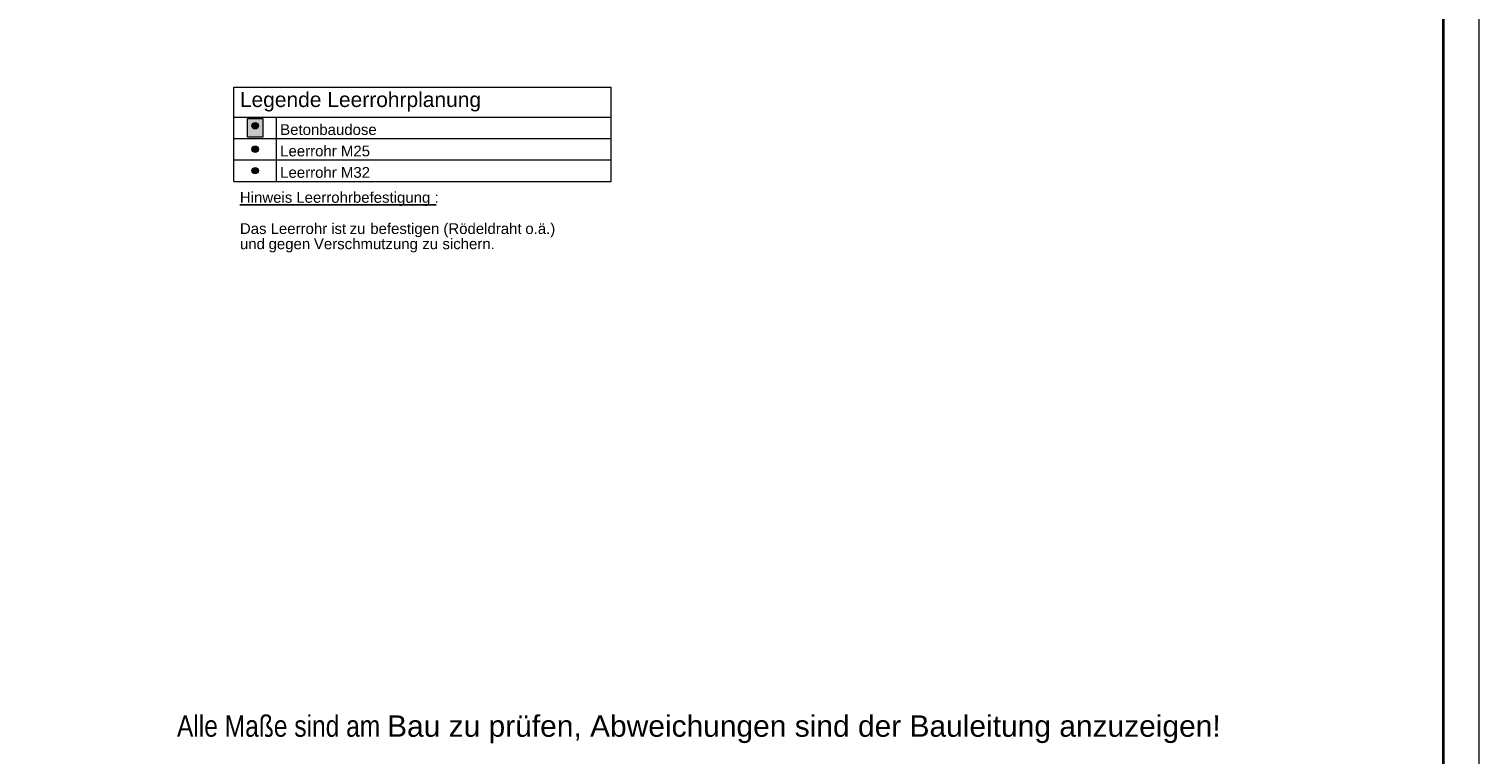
# Model space of a CAD drawing. Extents: x -720 to 300, y 62 to 1162.
# Tile 40 of 256: x 97 to 300, y 450 to 552. Entities that reach past the tile are written whole.
import ezdxf

# ---------------------------------------------------------------- set-up
doc = ezdxf.new("R2010")
doc.units = 0
doc.layers.get('0').update_dxf_attribs({"lineweight": 13})
for name, color, linetype, lineweight, true_color in [('E_Betonbaudose', 1, 'Continuous', 13, 0xff0000), ('E_Detail_Wandschraffur', 7, 'Continuous', 5, 0xc0c0c0), ('E_Leerrohr Umrandung-A06G93XW8I', 7, 'Continuous', 9, 0xffffff), ('E_Leerrohrdose 32-A06G93XV8I', 7, 'Continuous', 9, 0x99ff99), ('iwb_HB-Hinweis-Kopf-Archi', 3, 'Continuous', 25, 0x00ff00)]:
    doc.layers.add(name, color=color, linetype=linetype, lineweight=lineweight, true_color=true_color)
doc.layers.add('E_Legende', color=7, linetype='Continuous', lineweight=13)
doc.layers.add('iwb_Plankopf Rahmen', color=7, linetype='Continuous', lineweight=35)
doc.styles.add('Arial', font='ARIALN.TTF')
doc.styles.get("Standard").update_dxf_attribs({"font": 'ARIALN.TTF'})

# ---------------------------------------------------------------- blocks, each defined once
blk = doc.blocks.new('Referenz-A06G93XX8I')
at = {"layer": 'E_Detail_Wandschraffur', "linetype": 'Continuous', "ltscale": 0.13}
for points in [[(129.01, 538.72), (129.07, 538.71), (129.14, 538.7), (129.2, 538.68), (129.26, 538.64), (129.31, 538.6), (129.36, 538.55), (129.4, 538.49), (129.43, 538.43), (129.45, 538.37), (129.46, 538.3), (129.46, 538.24), (129.45, 538.17), (129.43, 538.11), (129.4, 538.04), (129.36, 537.99), (129.31, 537.94), (129.26, 537.9), (129.2, 537.86), (129.14, 537.84), (129.07, 537.82), (129.01, 537.82), (128.94, 537.82), (128.87, 537.84), (128.81, 537.86), (128.75, 537.9), (128.7, 537.94), (128.66, 537.99), (128.62, 538.04), (128.59, 538.11), (128.57, 538.17), (128.56, 538.24), (128.56, 538.3), (128.57, 538.37), (128.59, 538.43), (128.62, 538.49), (128.66, 538.55), (128.7, 538.6), (128.75, 538.64), (128.81, 538.68), (128.87, 538.7), (128.94, 538.71)], [(129.01, 535.43), (129.07, 535.42), (129.14, 535.41), (129.2, 535.38), (129.26, 535.35), (129.31, 535.31), (129.36, 535.26), (129.4, 535.2), (129.43, 535.14), (129.45, 535.08), (129.46, 535.01), (129.46, 534.94), (129.45, 534.88), (129.43, 534.81), (129.4, 534.75), (129.36, 534.7), (129.31, 534.65), (129.26, 534.6), (129.2, 534.57), (129.14, 534.55), (129.07, 534.53), (129.01, 534.53), (128.94, 534.53), (128.87, 534.55), (128.81, 534.57), (128.75, 534.6), (128.7, 534.65), (128.66, 534.7), (128.62, 534.75), (128.59, 534.81), (128.57, 534.88), (128.56, 534.94), (128.56, 535.01), (128.57, 535.08), (128.59, 535.14), (128.62, 535.2), (128.66, 535.26), (128.7, 535.31), (128.75, 535.35), (128.81, 535.38), (128.87, 535.41), (128.94, 535.42)], [(129.01, 532.43), (129.07, 532.42), (129.14, 532.41), (129.2, 532.38), (129.26, 532.35), (129.31, 532.31), (129.36, 532.26), (129.4, 532.2), (129.43, 532.14), (129.45, 532.08), (129.46, 532.01), (129.46, 531.94), (129.45, 531.88), (129.43, 531.81), (129.4, 531.75), (129.36, 531.7), (129.31, 531.65), (129.26, 531.6), (129.2, 531.57), (129.14, 531.55), (129.07, 531.53), (129.01, 531.53), (128.94, 531.53), (128.87, 531.55), (128.81, 531.57), (128.75, 531.6), (128.7, 531.65), (128.66, 531.7), (128.62, 531.75), (128.59, 531.81), (128.57, 531.88), (128.56, 531.94), (128.56, 532.01), (128.57, 532.08), (128.59, 532.14), (128.62, 532.2), (128.66, 532.26), (128.7, 532.31), (128.75, 532.35), (128.81, 532.38), (128.87, 532.41), (128.94, 532.42)]]:
    blk.add_hatch(color=256, dxfattribs=at).paths.add_polyline_path(points)
at = {"layer": 'E_Betonbaudose', "linetype": 'Continuous', "ltscale": 0.013}
for centre in [(129.01, 538.27), (129.01, 534.98), (129.01, 531.98)]:
    blk.add_circle(centre, 0.45, dxfattribs=at)
at = {"layer": 'E_Leerrohr Umrandung-A06G93XW8I', "linetype": 'Continuous', "ltscale": 0.13}
for p, q in [((127.93, 536.67), (127.93, 539.28)), ((127.93, 539.28), (130.09, 539.28)), ((130.09, 539.28), (130.09, 536.67)), ((130.09, 536.67), (127.93, 536.67))]:
    blk.add_line(p, q, dxfattribs=at)
at = {"layer": 'E_Leerrohrdose 32-A06G93XV8I', "linetype": 'Continuous', "ltscale": 0.13}
blk.add_solid([(127.93, 539.28), (130.09, 539.28), (127.93, 536.67), (130.09, 536.67)], dxfattribs=at)
at = {"layer": 'E_Legende', "linetype": 'Continuous', "ltscale": 0.13}
for p, q in [((126.01, 543.68), (178.84, 543.68)), ((126.01, 530.48), (126.01, 543.68)), ((178.84, 530.48), (178.84, 543.68)), ((126.01, 539.48), (178.84, 539.48)), ((132.01, 530.48), (132.01, 539.48)), ((126.01, 536.48), (178.84, 536.48)), ((126.01, 533.48), (178.84, 533.48)), ((126.01, 530.48), (178.84, 530.48))]:
    blk.add_line(p, q, dxfattribs=at)
at = {"layer": 'E_Legende', "linetype": 'Continuous', "lineweight": -2, "ltscale": 0.25}
for p, q in [((126.87, 527.18), (133.95, 527.18)), ((133.95, 527.18), (134.77, 527.18)), ((134.77, 527.18), (153.23, 527.18)), ((153.23, 527.18), (154.14, 527.18)), ((154.14, 527.18), (154.34, 527.18))]:
    blk.add_line(p, q, dxfattribs=at)
at = {"layer": 'E_Legende', "linetype": 'Continuous', "ltscale": 0.13, "attachment_point": 1}
for s, insert, char_height in [('{\\fArial;Legende Leerrohrplanung}', (126.87, 542.99), 2.1), ('{\\fArial;Betonbaudose}', (132.51, 538.48), 1.5), ('{\\fArial;Leerrohr M25}', (132.51, 535.48), 1.5), ('{\\fArial;Leerrohr M32}', (132.51, 532.48), 1.5)]:
    blk.add_mtext(s, dxfattribs=dict(at, insert=insert, char_height=char_height))
at = {"layer": 'E_Legende', "linetype": 'Continuous', "lineweight": -2, "ltscale": 0.25, "char_height": 1.5, "attachment_point": 1}
for s, insert in [('{\\fArial;Hinweis}', (126.87, 528.98)), ('{\\fArial;Leerrohrbefestigung}', (134.77, 528.98)), ('{\\fArial;:}', (154.14, 528.98)), ('{\\fArial;Das}', (126.87, 524.61)), ('{\\fArial;Leerrohr}', (131.17, 524.61)), ('{\\fArial;ist}', (139.65, 524.61)), ('{\\fArial;zu}', (142.23, 524.61)), ('{\\fArial;befestigen}', (145.12, 524.61)), ('{\\fArial;(Rödeldraht}', (155.36, 524.61)), ('{\\fArial;o.ä.)}', (166.83, 524.61)), ('{\\fArial;und}', (126.87, 522.48)), ('{\\fArial;gegen}', (130.88, 522.48)), ('{\\fArial;Verschmutzung}', (137.23, 522.48)), ('{\\fArial;zu}', (152.4, 522.48)), ('{\\fArial;sichern.}', (155.22, 522.48))]:
    blk.add_mtext(s, dxfattribs=dict(at, insert=insert))

msp = doc.modelspace()

# ---------------------------------------------------------------- linework, layer by layer
at = {"layer": 'iwb_Plankopf Rahmen', "color": 8, "lineweight": 13, "ltscale": 0.13, "true_color": 0x808080}
msp.add_lwpolyline([(300.35, 62.43), (-719.65, 62.43), (-719.65, 1162.43), (300.35, 1162.43), (300.35, 62.43)], close=True, dxfattribs=at)
at = {"layer": 'iwb_Plankopf Rahmen', "ltscale": 0.35}
msp.add_lwpolyline([(-699.65, 67.43), (-699.65, 1157.43), (295.35, 1157.43), (295.35, 67.43), (-599.65, 67.43), (-699.65, 67.43)], close=True, dxfattribs=at)

# ---------------------------------------------------------------- block references
at = {"color": 8, "lineweight": 25, "ltscale": 0.25, "true_color": 0x808080}
msp.add_blockref('Referenz-A06G93XX8I', (0, 0), dxfattribs=at)

# ---------------------------------------------------------------- texts
at = {"layer": 'iwb_HB-Hinweis-Kopf-Archi', "lineweight": 25, "ltscale": 0.25, "insert": (118.06, 455.68), "char_height": 3, "width": 6120, "attachment_point": 1, "line_spacing_factor": 0.8, "style": 'Arial'}
msp.add_mtext('Alle Maße sind am \\fArial|b0|i0|c0|p34;Bau zu prüfen, Abweichungen sind der Bauleitung anzuzeigen!', dxfattribs=at)

doc.saveas('drawing.dxf')
